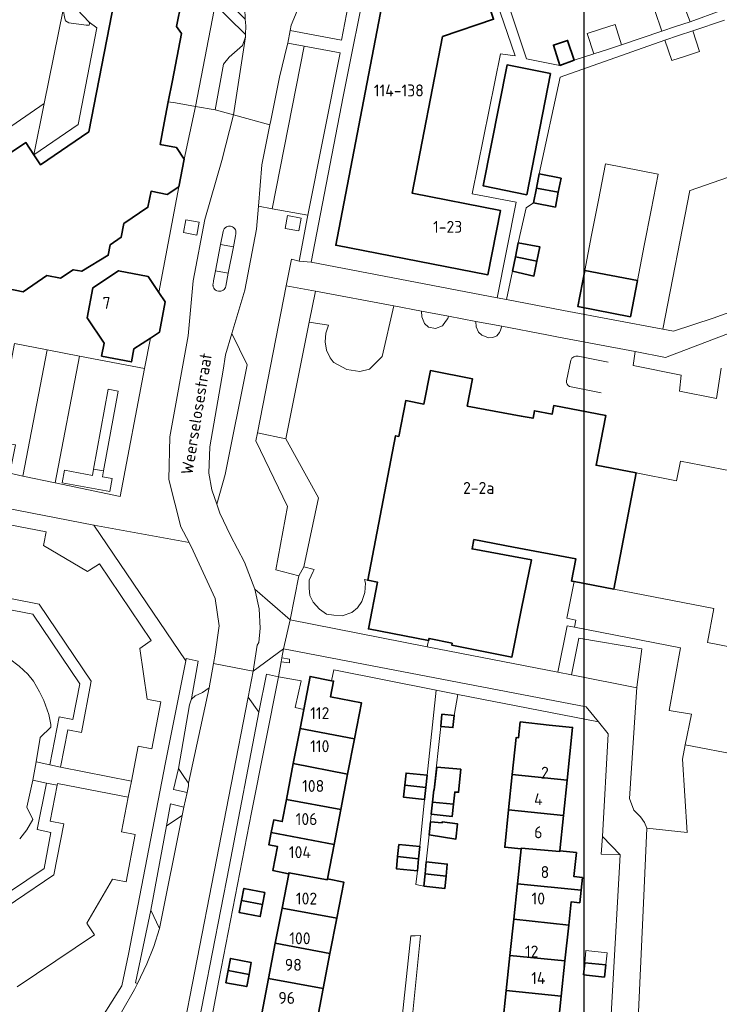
# Model space of a CAD drawing. Header units: metres. Extents: x 247072 to 248918, y 480001 to 481684.
# Tile 22 of 50: x 248413 to 248518, y 480756 to 480905. Entities that reach past the tile are written whole.
import ezdxf
from ezdxf.enums import TextEntityAlignment as Align

# ---------------------------------------------------------------- set-up
doc = ezdxf.new("R2010")
doc.units = ezdxf.units.M
for name, color, linetype, lineweight in [('B-XX-GR-GROENVOORZIENING-GV', 80, 'Continuous', 18), ('B-XX-IE-TERREINAFSCHEIDING_KUNSTMATIG_HEKWERK-G', 20, 'IE-TERREINAFSCHEIDING-KUNSTMATIG', 18), ('B-XX-IE-TERREINAFSCHEIDING_KUNSTMATIG_MUUR-G', 90, 'IE-TERREINAFSCHEIDING-KUNSTMATIG-DICHT', 18), ('B-XX-OG-BEBOUWING-GV', 7, 'Continuous', 35), ('B-XX-OG-BEBOUWING-T18', 10, 'Continuous', 18), ('B-XX-OG-TERREIN_ERF-GV', 7, 'Continuous', 18), ('B-XX-OG-TERREIN_ONBEGROEID-GV', 7, 'Continuous', 18), ('B-XX-OG-TOPOGRAFIE-T18', 10, 'Continuous', 18), ('B-XX-VH-VERHARDING_GESLOTEN-GV', 252, 'Continuous', 18), ('B-XX-VH-VERHARDING_OPEN-GV', 252, 'Continuous', 18), ('N-BH-KL-ET_LS_OV_LICHTMAST-S', 7, 'Continuous', 25)]:
    doc.layers.add(name, color=color, linetype=linetype, lineweight=lineweight)
doc.styles.add('NLCS-ISO-M-T18', font='NLCS-ISO.ttf', dxfattribs={"height": 1.8})
doc.linetypes.add('IE-TERREINAFSCHEIDING-KUNSTMATIG', pattern='A,4,[82,NLCS.shx,S=0.75,R=90,X=0,Y=0],4,-2', length=10)
doc.linetypes.add('IE-TERREINAFSCHEIDING-KUNSTMATIG-DICHT', pattern='A,8,-1,[82,NLCS.shx,S=0.75,R=90,X=0,Y=0],-1', length=10)

msp = doc.modelspace()

# ---------------------------------------------------------------- linework, layer by layer
at = {"layer": 'B-XX-GR-GROENVOORZIENING-GV'}
for points in [[(248453.51, 480903.08), (248461.29, 480901.59), (248463.31, 480912.13), (248461.78, 480914.67), (248460.954, 480914.032), (248459.63, 480913.01), (248457.23, 480910.56), (248455.1, 480907.23), (248453.67, 480903.89)], [(248418.99, 480907.7), (248419.267, 480906.17), (248419.5, 480904.88), (248419.62, 480904.52), (248420.11, 480904.22), (248422.72, 480903.84), (248423.16, 480903.87), (248423.22, 480904.08), (248423.17, 480904.34), (248419.6, 480908.12), (248419.32, 480908.19), (248419.03, 480908.06)], [(248439.453, 480872.179), (248439.809, 480874.105), (248437.763, 480874.484), (248437.406, 480872.558)], [(248454.821, 480872.806), (248455.178, 480874.732), (248453.131, 480875.111), (248452.774, 480873.186)], [(248456.42, 480859.03), (248457.34, 480863.681), (248452.91, 480864.51), (248448.569, 480842.31), (248452.89, 480841.43)], [(248469.16, 480861.47), (248457.34, 480863.681), (248456.42, 480859.03), (248459.31, 480858.56), (248458.91, 480857.37), (248458.81, 480856.08), (248459.03, 480854.81), (248459.56, 480853.64), (248460.02, 480853.02), (248460.12, 480852.92), (248462.1, 480851.89), (248464.03, 480851.58), (248465.53, 480851.93), (248466.82, 480853.22), (248467.43, 480853.84)], [(248473.36, 480860.68), (248473.42, 480859.83), (248473.79, 480858.84), (248474.43, 480858.26), (248475.48, 480858.06), (248476.52, 480858.47), (248477, 480859.1), (248477.32, 480859.59), (248477.42, 480859.91)], [(248485.5, 480858.4), (248481.54, 480859.14), (248481.62, 480858.3), (248481.97, 480857.53), (248482.49, 480857.06), (248483.12, 480856.8), (248483.5, 480856.64), (248484.13, 480856.7), (248484.73, 480856.97), (248485.12, 480857.48), (248485.31, 480857.83)], [(248423.834, 480836.817), (248425.339, 480836.555), (248427.563, 480848.624), (248426.061, 480848.901)], [(248448.569, 480842.31), (248448.33, 480841.09), (248453.13, 480831.18), (248451.34, 480821.62), (248454.84, 480820.73), (248455.58, 480822.1), (248457.78, 480832.5), (248452.89, 480841.43)], [(248423.834, 480836.817), (248423.662, 480835.883), (248419.424, 480836.664), (248419.075, 480834.769), (248426.279, 480833.442), (248426.641, 480835.411), (248425.178, 480835.681), (248425.339, 480836.555)], [(248455.58, 480822.1), (248454.84, 480820.73), (248453.51, 480814.06), (248474.231, 480810.015), (248474.438, 480810.971), (248465.339, 480812.711), (248466.698, 480819.79), (248465.239, 480820.07), (248464.73, 480820.172), (248464.9, 480819.64), (248464.81, 480818.21), (248464.33, 480816.83), (248463.69, 480815.89), (248462.84, 480815.21), (248461.39, 480814.71), (248460.1, 480814.77), (248459.02, 480814.93), (248457.94, 480815.7), (248456.98, 480816.77), (248456.51, 480817.76), (248456.42, 480818.88), (248456.39, 480820.08), (248457.02, 480821.39), (248457.17, 480821.67)], [(248513.2, 480795.207), (248521.58, 480793.582), (248524.542, 480809.119), (248516.536, 480810.645), (248517.521, 480815.811), (248502.416, 480818.713), (248496.405, 480819.868), (248495.285, 480814.334), (248496.673, 480814.032), (248496.445, 480812.959), (248512.488, 480809.849), (248510.781, 480800.389), (248514.118, 480799.859)], [(248507.39, 480782.61), (248507.39, 480782.62), (248513.47, 480781.98), (248512.775, 480793.051), (248513.2, 480795.207), (248514.118, 480799.859), (248510.781, 480800.389), (248512.488, 480809.849), (248496.445, 480812.959), (248495.355, 480813.17), (248493.934, 480806.169), (248496.03, 480805.76), (248497.13, 480811.32), (248506.64, 480809.69), (248505.9, 480803.9), (248504.79, 480787.13), (248505.42, 480785.33), (248506.41, 480784.34), (248507.01, 480783.49)], [(248438.17, 480789.41), (248437.58, 480790.29), (248436.655, 480791.638), (248435.91, 480788.46), (248437.961, 480788), (248438.18, 480789.01)]]:
    msp.add_lwpolyline(points, close=True, dxfattribs=at)
for points in [[(248425.2, 480754.18), (248428.12, 480758.81), (248429.11, 480763.61), (248434.7, 480792.53), (248437.77, 480807.88), (248423.88, 480828.37), (248404.93, 480832.03)], [(248409.558, 480828.729), (248416.687, 480827.389), (248416.346, 480825.569), (248416.3, 480825.326), (248422.926, 480821.4), (248423.209, 480821.583), (248424.716, 480822.56), (248432.535, 480810.961), (248431.196, 480810.019), (248430.815, 480809.752), (248431.949, 480802.103), (248432.409, 480802.014), (248434.014, 480801.703), (248432.634, 480794.584), (248430.569, 480794.984), (248429.555, 480789.745), (248429.085, 480787.295), (248428.072, 480782.053), (248430.135, 480781.656), (248428.765, 480774.547), (248427.192, 480774.85), (248426.702, 480774.944), (248422.816, 480768.288), (248423.092, 480767.861), (248423.956, 480766.529), (248412.307, 480758.66)]]:
    msp.add_lwpolyline(points, dxfattribs=at)
at = {"layer": 'B-XX-IE-TERREINAFSCHEIDING_KUNSTMATIG_HEKWERK-G'}
for points in [[(248493.934, 480806.169), (248495.355, 480813.17), (248496.445, 480812.959)], [(248496.445, 480812.959), (248512.488, 480809.849), (248510.781, 480800.389), (248514.118, 480799.859), (248513.2, 480795.207)]]:
    msp.add_lwpolyline(points, dxfattribs=at)
at = {"layer": 'B-XX-IE-TERREINAFSCHEIDING_KUNSTMATIG_MUUR-G'}
for points in [[(248456.42, 480859.03), (248457.34, 480863.681)], [(248457.34, 480863.681), (248469.16, 480861.47)], [(248469.16, 480861.47), (248473.36, 480860.68)], [(248473.36, 480860.68), (248477.42, 480859.91)], [(248452.89, 480841.43), (248456.42, 480859.03)], [(248481.54, 480859.14), (248485.5, 480858.4)], [(248485.5, 480858.4), (248492.28, 480857.12), (248494.07, 480856.78)], [(248494.07, 480856.78), (248505.601, 480854.578)], [(248495.274, 480850.162), (248495.897, 480853.29)], [(248496.998, 480853.902), (248501.523, 480852.96)], [(248500.505, 480848.36), (248495.719, 480849.303)]]:
    msp.add_lwpolyline(points, dxfattribs=at)
for points in [[(248495.897, 480853.29, -0.3456716), (248496.998, 480853.902)], [(248495.719, 480849.303, -0.3554759), (248495.274, 480850.162)]]:
    msp.add_lwpolyline(points, format="xyb", dxfattribs=at)
at = {"layer": 'B-XX-OG-BEBOUWING-GV'}
for points in [[(248470.712, 480910.622), (248470.629, 480910.695), (248467.3, 480906.875), (248467.383, 480906.802), (248460.42, 480870.641), (248483.397, 480866.182), (248485.283, 480875.907), (248471.969, 480878.49), (248476.538, 480902.136), (248484.247, 480904.755), (248481.127, 480914.124)], [(248494.27, 480897.78), (248496.41, 480898.58), (248495.41, 480901.56), (248493.29, 480900.87)], [(248492.84, 480896.56), (248486.28, 480897.87), (248482.68, 480879.59), (248489.26, 480878.26)], [(248494.016, 480878.636), (248494.43, 480880.76), (248491.11, 480881.41), (248490.707, 480879.277)], [(248490.28, 480877.02), (248493.58, 480876.4), (248494.016, 480878.636), (248490.707, 480879.277)], [(248487.541, 480868.875), (248490.797, 480868.245), (248491.23, 480870.38), (248487.98, 480871.02)], [(248487.1, 480866.72), (248490.34, 480865.99), (248490.797, 480868.245), (248487.541, 480868.875)], [(248433.771, 480857.535), (248434.656, 480862.07), (248433.707, 480863.492), (248432.099, 480865.902), (248427.616, 480866.799), (248423.743, 480864.197), (248422.879, 480859.694), (248425.447, 480855.874), (248425.055, 480853.913), (248429.542, 480853.015), (248429.934, 480854.976), (248432.417, 480856.632)], [(248505.96, 480865.308), (248498.009, 480866.848), (248496.95, 480861.397), (248504.903, 480859.853)], [(248469.94, 480841.779), (248469.439, 480841.876), (248465.239, 480820.07), (248466.698, 480819.79), (248465.339, 480812.711), (248474.438, 480810.971), (248474.494, 480811.266), (248477.986, 480810.557), (248477.927, 480810.263), (248487.007, 480808.448), (248488.479, 480815.813), (248489.986, 480823.123), (248480.995, 480824.791), (248481.265, 480826.205), (248487.241, 480825.066), (248496.669, 480823.27), (248496.034, 480819.939), (248496.405, 480819.868), (248502.416, 480818.713), (248505.798, 480836.26), (248499.727, 480837.43), (248501.174, 480844.935), (248493.319, 480846.442), (248493.067, 480845.129), (248490.404, 480845.64), (248490.197, 480844.518), (248488.425, 480844.848), (248480.275, 480846.364), (248481.037, 480850.484), (248474.708, 480851.704), (248473.73, 480846.648), (248470.986, 480847.179)], [(248459.756, 480804.896), (248456.531, 480805.532), (248455.575, 480800.555), (248455.019, 480797.663), (248463.229, 480796.094), (248464.279, 480801.553), (248459.62, 480802.453), (248460.08, 480804.832)], [(248476.437, 480799.853), (248476.267, 480798.003), (248478.097, 480797.813), (248478.297, 480799.643)], [(248487.059, 480790.734), (248495.364, 480789.874), (248496.184, 480797.833), (248492.625, 480798.193), (248488.269, 480798.676), (248488.027, 480796.271), (248487.635, 480796.313)], [(248462.208, 480790.774), (248463.229, 480796.094), (248455.019, 480797.663), (248454.001, 480792.374)], [(248462.208, 480790.774), (248454.001, 480792.374), (248452.961, 480786.965), (248461.19, 480785.465)], [(248470.848, 480789.115), (248474.027, 480788.785), (248474.217, 480790.614), (248471.038, 480790.944)], [(248478.187, 480786.245), (248478.377, 480788.085), (248478.966, 480788.052), (248479.274, 480791.516), (248475.696, 480791.837), (248475.282, 480788.397), (248475.207, 480788.405), (248475.022, 480786.566)], [(248486.505, 480785.375), (248494.814, 480784.555), (248495.364, 480789.874), (248487.059, 480790.734)], [(248474.027, 480788.785), (248470.848, 480789.115), (248470.658, 480787.285), (248473.837, 480786.955)], [(248452.961, 480786.965), (248452.321, 480783.616), (248451.041, 480783.886), (248450.681, 480781.996), (248460.18, 480780.176), (248461.19, 480785.465)], [(248474.837, 480784.735), (248478.007, 480784.415), (248478.187, 480786.245), (248475.022, 480786.566)], [(248494.256, 480779.216), (248494.814, 480784.555), (248486.505, 480785.375), (248485.925, 480779.756), (248488.405, 480779.486), (248488.411, 480779.485), (248488.425, 480779.616), (248494.244, 480779.086)], [(248474.7, 480783.58), (248474.51, 480781.61), (248478.56, 480780.98), (248478.8, 480783.27), (248476.5, 480783.6), (248476.5, 480783.44)], [(248453.315, 480775.752), (248453.341, 480775.887), (248459.16, 480774.837), (248459.183, 480774.967), (248460.18, 480780.176), (248450.681, 480781.996), (248450.321, 480780.106), (248451.601, 480779.866), (248450.891, 480776.247), (248453.291, 480775.757)], [(248469.753, 480778.336), (248472.928, 480778.006), (248473.108, 480779.836), (248469.938, 480780.156)], [(248487.854, 480774.207), (248497.453, 480773.267), (248497.653, 480775.167), (248496.364, 480775.307), (248496.744, 480778.946), (248494.256, 480779.216), (248494.244, 480779.086), (248488.425, 480779.616), (248488.411, 480779.485)], [(248472.928, 480778.006), (248469.753, 480778.336), (248469.568, 480776.507), (248472.738, 480776.177)], [(248473.902, 480775.716), (248477.077, 480775.357), (248477.257, 480777.196), (248474.077, 480777.556)], [(248452.307, 480770.537), (248460.55, 480769.018), (248461.609, 480774.497), (248459.183, 480774.967), (248459.16, 480774.837), (248453.341, 480775.887), (248453.315, 480775.752)], [(248473.727, 480773.877), (248476.897, 480773.527), (248477.077, 480775.357), (248473.902, 480775.716)], [(248446.197, 480771.709), (248449.341, 480771.098), (248449.681, 480772.907), (248446.552, 480773.527)], [(248487.29, 480768.869), (248495.594, 480767.978), (248495.964, 480771.517), (248497.253, 480771.367), (248497.453, 480773.267), (248487.854, 480774.207)], [(248446.197, 480771.709), (248445.842, 480769.888), (248449.001, 480769.288), (248449.341, 480771.098)], [(248451.286, 480765.258), (248459.53, 480763.709), (248460.55, 480769.018), (248452.307, 480770.537)], [(248486.712, 480763.399), (248495.024, 480762.609), (248495.594, 480767.978), (248487.29, 480768.869)], [(248459.53, 480763.709), (248451.286, 480765.258), (248450.258, 480759.941), (248458.51, 480758.4)], [(248444.162, 480761.129), (248447.312, 480760.53), (248447.652, 480762.339), (248444.512, 480762.959)], [(248495.024, 480762.609), (248486.712, 480763.399), (248486.154, 480758.12), (248494.464, 480757.24)], [(248444.162, 480761.129), (248443.812, 480759.3), (248446.972, 480758.71), (248447.312, 480760.53)], [(248498.002, 480762.319), (248497.823, 480760.489), (248500.993, 480760.139), (248501.173, 480761.979)], [(248450.258, 480759.941), (248449.239, 480754.67), (248457.49, 480753.101), (248458.51, 480758.4)], [(248493.904, 480751.901), (248494.464, 480757.24), (248486.154, 480758.12), (248485.59, 480752.78)]]:
    msp.add_lwpolyline(points, close=True, dxfattribs=at)
for points in [[(248410.798, 480864.089), (248413.183, 480863.629), (248416.783, 480866.05), (248418.865, 480865.654), (248420.776, 480866.945), (248422.051, 480866.702), (248426.044, 480869.126), (248426.353, 480870.712), (248428.02, 480871.838), (248428.428, 480873.93), (248432.041, 480876.377), (248432.516, 480878.779), (248434.953, 480878.317), (248436.714, 480879.481), (248437.529, 480883.651), (248436.341, 480885.395), (248433.874, 480885.856), (248434.501, 480889.098), (248435.12, 480892.302), (248435.742, 480895.514), (248437.115, 480902.616), (248436.373, 480903.66), (248437.12, 480907.407)], [(248426.991, 480907.649), (248423.127, 480887.775), (248415.845, 480882.8), (248414.839, 480884.292), (248413.599, 480886.131), (248411.158, 480884.494)]]:
    msp.add_lwpolyline(points, dxfattribs=at)
at = {"layer": 'B-XX-OG-TERREIN_ERF-GV'}
for points in [[(248502.58, 480903.99), (248503.57, 480900.9), (248509.63, 480902.96), (248508.61, 480906.07), (248510.653, 480906.726), (248512.78, 480907.41), (248513.92, 480904.38), (248518.63, 480906.09), (248511.41, 480927.52), (248482.87, 480917.92), (248489.2, 480898.8), (248494.27, 480897.78), (248493.29, 480900.87), (248495.41, 480901.56), (248496.41, 480898.58), (248499.39, 480899.53), (248498.4, 480902.6), (248500.403, 480903.266)], [(248481.33, 480917.28), (248465.32, 480911.96), (248461.51, 480893.12), (248456.69, 480868.09), (248456.7, 480868.09), (248484.78, 480862.71), (248487.63, 480877.12), (248480.99, 480878.42), (248485.29, 480899.56), (248487.5, 480899.23)], [(248470.712, 480910.622), (248481.127, 480914.124), (248484.247, 480904.755), (248476.538, 480902.136), (248471.969, 480878.49), (248485.283, 480875.907), (248483.397, 480866.182), (248460.42, 480870.641), (248467.383, 480906.802), (248467.3, 480906.875), (248470.629, 480910.695)], [(248498.009, 480866.848), (248499.041, 480872.156), (248500.072, 480877.463), (248501.134, 480882.929), (248509.073, 480881.379), (248508.016, 480875.924), (248506.988, 480870.616), (248505.96, 480865.308), (248504.903, 480859.853), (248496.95, 480861.397)], [(248440.58, 480748.17), (248447.721, 480746.822), (248449.239, 480754.67), (248450.258, 480759.941), (248451.286, 480765.258), (248452.307, 480770.537), (248453.315, 480775.752), (248453.291, 480775.757), (248450.891, 480776.247), (248451.601, 480779.866), (248450.321, 480780.106), (248450.681, 480781.996), (248451.041, 480783.886), (248452.321, 480783.616), (248452.961, 480786.965), (248454.001, 480792.374), (248455.019, 480797.663), (248455.575, 480800.555), (248454.29, 480800.83), (248455.18, 480804.89), (248451.74, 480805.47), (248447.68, 480785.01), (248442.73, 480759.64)], [(248449.341, 480771.098), (248449.001, 480769.288), (248445.842, 480769.888), (248446.197, 480771.709), (248446.552, 480773.527), (248449.681, 480772.907)], [(248498.002, 480762.319), (248498.183, 480764.168), (248501.373, 480763.818), (248501.173, 480761.979), (248500.993, 480760.139), (248497.823, 480760.489)], [(248447.312, 480760.53), (248446.972, 480758.71), (248443.812, 480759.3), (248444.162, 480761.129), (248444.512, 480762.959), (248447.652, 480762.339)]]:
    msp.add_lwpolyline(points, close=True, dxfattribs=at)
for points in [[(248437.12, 480907.407), (248436.373, 480903.66), (248437.115, 480902.616), (248435.742, 480895.514), (248435.12, 480892.302), (248436.186, 480892.117), (248439.22, 480891.59), (248442.03, 480906.2)], [(248519.13, 480904.63), (248514.32, 480903), (248515.36, 480899.87), (248513.227, 480899.183), (248511.17, 480898.52), (248510.12, 480901.59), (248494.3, 480896.02), (248491.11, 480881.41), (248494.43, 480880.76), (248494.016, 480878.636), (248493.58, 480876.4), (248490.28, 480877.02), (248489.18, 480876.31), (248487.98, 480871.02), (248491.23, 480870.38), (248490.797, 480868.245), (248490.34, 480865.99), (248487.1, 480866.72), (248486.19, 480862.46), (248486.2, 480862.46), (248494.8, 480860.81), (248509.79, 480857.97), (248513.9, 480878.92), (248513.91, 480878.92), (248526.36, 480883.22)], [(248501.051, 480737.518), (248503.37, 480778.59), (248500.503, 480778.722), (248500.67, 480781.37), (248501.53, 480796.88), (248500.08, 480798.66), (248478.821, 480802.798), (248478.297, 480799.643), (248478.097, 480797.813), (248476.267, 480798.003), (248475.207, 480788.405), (248475.282, 480788.397), (248475.696, 480791.837), (248479.274, 480791.516), (248478.966, 480788.052), (248478.377, 480788.085), (248478.187, 480786.245), (248478.007, 480784.415), (248474.837, 480784.735), (248474.7, 480783.58), (248476.5, 480783.44), (248476.5, 480783.6), (248478.8, 480783.27), (248478.56, 480780.98), (248474.51, 480781.61), (248474.077, 480777.556), (248477.257, 480777.196), (248477.077, 480775.357), (248476.897, 480773.527), (248473.727, 480773.877), (248473.21, 480773.97), (248472.48, 480774.12), (248472.738, 480776.177), (248469.568, 480776.507), (248469.753, 480778.336), (248469.938, 480780.156), (248473.108, 480779.836), (248473.837, 480786.955), (248470.658, 480787.285), (248470.848, 480789.115), (248471.038, 480790.944), (248474.217, 480790.614), (248475.57, 480803.46), (248460.13, 480806.52), (248459.756, 480804.896), (248460.08, 480804.832), (248459.62, 480802.453), (248464.279, 480801.553), (248463.229, 480796.094), (248462.208, 480790.774), (248461.19, 480785.465), (248460.18, 480780.176), (248459.183, 480774.967), (248461.609, 480774.497), (248460.55, 480769.018), (248459.53, 480763.709), (248458.51, 480758.4), (248457.49, 480753.101)], [(248485.59, 480752.78), (248486.154, 480758.12), (248486.712, 480763.399), (248487.29, 480768.869), (248487.854, 480774.207), (248488.411, 480779.485), (248488.405, 480779.486), (248485.925, 480779.756), (248486.505, 480785.375), (248487.059, 480790.734), (248487.635, 480796.313), (248488.027, 480796.271), (248488.269, 480798.676), (248492.625, 480798.193), (248496.184, 480797.833), (248495.364, 480789.874), (248494.814, 480784.555), (248494.256, 480779.216), (248496.744, 480778.946), (248496.364, 480775.307), (248497.653, 480775.167), (248497.453, 480773.267), (248497.253, 480771.367), (248495.964, 480771.517), (248495.594, 480767.978), (248495.024, 480762.609), (248494.464, 480757.24), (248493.904, 480751.901)], [(248469.24, 480742.79), (248471.77, 480766.38), (248472.39, 480766.39), (248473.23, 480766.4), (248470.78, 480742.28)]]:
    msp.add_lwpolyline(points, dxfattribs=at)
at = {"layer": 'B-XX-OG-TERREIN_ONBEGROEID-GV'}
for points in [[(248495.897, 480853.29), (248495.274, 480850.162)], [(248501.523, 480852.96), (248496.998, 480853.902)], [(248495.719, 480849.303), (248500.505, 480848.36)]]:
    msp.add_lwpolyline(points, dxfattribs=at)
for points in [[(248496.998, 480853.902, 0.3456716), (248495.897, 480853.29)], [(248495.274, 480850.162, 0.3554759), (248495.719, 480849.303)]]:
    msp.add_lwpolyline(points, format="xyb", dxfattribs=at)
at = {"layer": 'B-XX-VH-VERHARDING_GESLOTEN-GV'}
msp.add_lwpolyline([(248444.97, 480890.31), (248450.456, 480888.796), (248450.59, 480889.47), (248451.93, 480896.02), (248453.09, 480900.78), (248453.16, 480901.16), (248453.51, 480903.08), (248453.67, 480903.89), (248455.1, 480907.23), (248457.23, 480910.56), (248459.63, 480913.01), (248460.954, 480914.032), (248452.6, 480920.78), (248446.67, 480906.39), (248446.756, 480904.753), (248446.81, 480903.74), (248446.786, 480902.464), (248446.78, 480902.12)], close=True, dxfattribs=at)
msp.add_lwpolyline([(248436.92, 480749.68), (248447.18, 480802.43), (248447.92, 480806.31), (248441.94, 480807.48), (248441.28, 480803.84), (248438.17, 480789.41), (248438.18, 480789.01), (248437.961, 480788), (248437.49, 480785.82), (248437.21, 480784.56), (248433.79, 480767.48), (248432.92, 480764.77), (248431.9, 480762.14), (248430.48, 480759.178), (248430.04, 480758.26), (248428.07, 480754.87)], dxfattribs=at)
at = {"layer": 'B-XX-VH-VERHARDING_OPEN-GV'}
for points in [[(248409.326, 480943.233), (248409.28, 480943.28), (248402.54, 480948.53), (248394.93, 480955.24), (248394.1, 480956.03), (248391.633, 480955.917), (248404.56, 480944.6), (248407.09, 480942.78), (248407.56, 480942.48), (248415.86, 480933.98), (248433.54, 480915.71), (248441.6, 480907.53), (248446.786, 480902.464), (248446.81, 480903.74), (248446.756, 480904.753), (248442.363, 480909.25), (248441.226, 480910.414), (248436.96, 480914.78), (248438.65, 480916.51), (248437.06, 480918.08), (248435.43, 480916.48), (248430.53, 480921.51), (248420.58, 480931.73)], [(248456.211, 480875.18), (248456.16, 480874.92), (248454.91, 480868.23), (248456.69, 480868.09), (248461.51, 480893.12), (248465.32, 480911.96), (248463.31, 480912.13), (248461.29, 480901.59), (248453.51, 480903.08), (248453.16, 480901.16), (248455.655, 480900.689), (248461.06, 480899.67)], [(248439.22, 480891.59), (248442.18, 480891.08), (248443.47, 480898), (248444.3, 480899.01), (248446.32, 480900.82), (248446.78, 480902.12), (248446.786, 480902.464), (248441.6, 480907.53), (248442.03, 480906.2)], [(248414.839, 480884.292), (248421.501, 480888.844), (248424.34, 480903.444), (248423.17, 480904.34), (248423.22, 480904.08), (248423.16, 480903.87), (248422.72, 480903.84), (248420.11, 480904.22), (248419.62, 480904.52), (248419.5, 480904.88), (248419.267, 480906.17), (248416.403, 480892.022)], [(248444.97, 480890.31), (248446.78, 480902.12), (248446.32, 480900.82), (248444.3, 480899.01), (248443.47, 480898), (248442.18, 480891.08)], [(248450.456, 480888.796), (248449.266, 480882.789), (248448.747, 480876.516), (248450.797, 480876.149), (248455.655, 480900.689), (248453.16, 480901.16), (248453.09, 480900.78), (248451.93, 480896.02), (248450.59, 480889.47)], [(248450.797, 480876.149), (248456.211, 480875.18), (248461.06, 480899.67), (248455.655, 480900.689)], [(248492.84, 480896.56), (248489.26, 480878.26), (248482.68, 480879.59), (248486.28, 480897.87)], [(248408.521, 480886.637), (248409.908, 480886.365), (248411.158, 480884.494), (248413.599, 480886.131), (248414.839, 480884.292), (248416.403, 480892.022)], [(248435.12, 480892.302), (248434.501, 480889.098), (248433.874, 480885.856), (248436.341, 480885.395), (248437.529, 480883.651), (248439.22, 480891.59), (248436.186, 480892.117)], [(248438.26, 480825.76), (248438.9, 480824.51), (248442.22, 480817.32), (248442.81, 480813.17), (248442.21, 480808.89), (248441.94, 480807.48), (248447.92, 480806.31), (248448.53, 480810.27), (248448.77, 480810.64), (248449, 480812.8), (248448.82, 480815.76), (248448.17, 480818.73), (248446.63, 480822.78), (248444.52, 480826.81), (248442.91, 480830.17), (248442.439, 480831.541), (248441.69, 480833.72), (248441.24, 480836.22), (248441.4, 480840.21), (248443.41, 480851.76), (248443.744, 480854.115), (248444.716, 480857.328), (248446.685, 480863.832), (248448.462, 480873.063), (248448.747, 480876.516), (248449.266, 480882.789), (248450.456, 480888.796), (248444.97, 480890.31), (248443.232, 480883.45), (248440.648, 480874.529), (248438.861, 480865.249), (248438.127, 480856.937), (248435.34, 480841.7), (248435.19, 480835.26), (248437.02, 480828.13)], [(248444.716, 480857.328), (248447.045, 480852.595), (248443.72, 480836.04), (248442.439, 480831.541), (248442.91, 480830.17), (248444.52, 480826.81), (248446.63, 480822.78), (248448.17, 480818.73), (248453.51, 480814.06), (248454.84, 480820.73), (248451.34, 480821.62), (248453.13, 480831.18), (248448.33, 480841.09), (248448.569, 480842.31), (248452.91, 480864.51), (248453.708, 480868.534), (248454.91, 480868.23), (248456.16, 480874.92), (248456.211, 480875.18), (248450.797, 480876.149), (248448.747, 480876.516), (248448.462, 480873.063), (248446.685, 480863.832)], [(248439.453, 480872.179), (248437.406, 480872.558), (248437.763, 480874.484), (248439.809, 480874.105)], [(248454.821, 480872.806), (248452.774, 480873.186), (248453.131, 480875.111), (248455.178, 480874.732)], [(248444.178, 480866.408), (248443.802, 480864.462), (248443.745, 480864.279), (248443.656, 480864.121), (248443.541, 480863.976), (248443.413, 480863.863), (248443.289, 480863.789), (248443.196, 480863.743), (248443.08, 480863.71), (248442.903, 480863.681), (248442.713, 480863.685), (248442.469, 480863.751), (248442.328, 480863.826), (248442.195, 480863.926), (248442.119, 480864.001), (248442, 480864.163), (248441.951, 480864.266), (248441.911, 480864.379), (248441.889, 480864.478), (248441.876, 480864.561), (248441.871, 480864.628), (248441.871, 480864.707), (248441.876, 480864.794), (248441.902, 480864.935), (248441.929, 480865.089), (248441.964, 480865.255), (248442.259, 480866.781), (248443.027, 480870.757), (248443.408, 480872.728), (248443.46, 480872.913), (248443.575, 480873.137), (248443.726, 480873.282), (248443.89, 480873.403), (248444.054, 480873.474), (248444.226, 480873.519), (248444.377, 480873.528), (248444.536, 480873.523), (248444.696, 480873.478), (248444.829, 480873.42), (248444.97, 480873.332), (248445.086, 480873.216), (248445.179, 480873.096), (248445.249, 480872.958), (248445.303, 480872.83), (248445.329, 480872.68), (248445.338, 480872.518), (248445.329, 480872.381), (248445.267, 480872.049), (248444.946, 480870.384)], [(248443.027, 480870.757), (248444.946, 480870.384), (248445.267, 480872.049), (248445.329, 480872.381), (248445.338, 480872.518), (248445.329, 480872.68), (248445.303, 480872.83), (248445.249, 480872.958), (248445.179, 480873.096), (248445.086, 480873.216), (248444.97, 480873.332), (248444.829, 480873.42), (248444.696, 480873.478), (248444.536, 480873.523), (248444.377, 480873.528), (248444.226, 480873.519), (248444.054, 480873.474), (248443.89, 480873.403), (248443.726, 480873.282), (248443.575, 480873.137), (248443.46, 480872.913), (248443.408, 480872.728)], [(248442.259, 480866.781), (248444.178, 480866.408), (248444.946, 480870.384), (248443.027, 480870.757)], [(248442.259, 480866.781), (248441.964, 480865.255), (248441.929, 480865.089), (248441.902, 480864.935), (248441.876, 480864.794), (248441.871, 480864.707), (248441.871, 480864.628), (248441.876, 480864.561), (248441.889, 480864.478), (248441.911, 480864.379), (248441.951, 480864.266), (248442, 480864.163), (248442.119, 480864.001), (248442.195, 480863.926), (248442.328, 480863.826), (248442.469, 480863.751), (248442.713, 480863.685), (248442.903, 480863.681), (248443.08, 480863.71), (248443.196, 480863.743), (248443.289, 480863.789), (248443.413, 480863.863), (248443.541, 480863.976), (248443.656, 480864.121), (248443.745, 480864.279), (248443.802, 480864.462), (248444.178, 480866.408)], [(248444.716, 480857.328), (248443.744, 480854.115), (248443.41, 480851.76), (248441.4, 480840.21), (248441.24, 480836.22), (248441.69, 480833.72), (248442.439, 480831.541), (248443.72, 480836.04), (248447.045, 480852.595)], [(248409.079, 480841.047), (248412.038, 480840.504), (248411.19, 480836.214), (248413.163, 480835.797), (248416.82, 480854.858), (248411.91, 480855.8)], [(248418.056, 480834.764), (248421.731, 480853.916), (248416.82, 480854.858), (248413.163, 480835.797)], [(248418.056, 480834.764), (248427.842, 480832.697), (248431.552, 480852.031), (248421.731, 480853.916)], [(248423.834, 480836.817), (248426.061, 480848.901), (248427.563, 480848.624), (248425.339, 480836.555), (248425.178, 480835.681), (248426.641, 480835.411), (248426.279, 480833.442), (248419.075, 480834.769), (248419.424, 480836.664), (248423.662, 480835.883)], [(248438.634, 480802.173), (248438.62, 480802.09), (248439.19, 480802.63), (248440.27, 480803.13), (248441.28, 480803.84), (248441.94, 480807.48), (248442.21, 480808.89), (248442.81, 480813.17), (248442.22, 480817.32), (248438.9, 480824.51), (248438.26, 480825.76), (248423.88, 480828.37), (248437.77, 480807.88), (248437.83, 480808.23), (248439.62, 480807.84)], [(248474.438, 480810.971), (248474.231, 480810.015), (248493.934, 480806.169), (248495.355, 480813.17), (248496.445, 480812.959), (248496.673, 480814.032), (248495.285, 480814.334), (248496.405, 480819.868), (248496.034, 480819.939), (248496.669, 480823.27), (248487.241, 480825.066), (248481.265, 480826.205), (248480.995, 480824.791), (248489.986, 480823.123), (248488.479, 480815.813), (248487.007, 480808.448), (248477.927, 480810.263), (248477.986, 480810.557), (248474.494, 480811.266)], [(248407.593, 480816.322), (248414.643, 480814.961), (248421.747, 480804.443), (248420.709, 480799.028), (248418.651, 480799.432), (248417.248, 480792.201), (248418.862, 480791.857), (248419.956, 480797.494), (248422.017, 480797.089), (248423.496, 480804.802), (248415.627, 480816.451), (248407.906, 480817.942)], [(248447.92, 480806.31), (248452.53, 480809.7), (248453.51, 480814.06), (248448.17, 480818.73), (248448.82, 480815.76), (248449, 480812.8), (248448.77, 480810.64), (248448.53, 480810.27)], [(248407.593, 480816.322), (248406.209, 480809.162), (248401.16, 480810.122), (248401.18, 480809.51), (248407.19, 480808.43), (248407.68, 480809.92), (248408.97, 480809.51), (248410.04, 480808.92), (248411.13, 480808.17), (248412.58, 480807.09), (248413.91, 480805.89), (248414.77, 480804.8), (248415.68, 480803.2), (248416.34, 480801.92), (248417.09, 480799.79), (248417.37, 480798.28), (248417.38, 480797.89), (248415.78, 480796.32), (248415.19, 480792.64), (248417.248, 480792.201), (248418.651, 480799.432), (248420.709, 480799.028), (248421.747, 480804.443), (248414.643, 480814.961)], [(248505.9, 480803.9), (248505.89, 480803.83), (248496.03, 480805.76), (248493.934, 480806.169), (248474.231, 480810.015), (248453.51, 480814.06), (248452.53, 480809.7), (248498.23, 480800.93), (248500.08, 480798.66), (248501.53, 480796.88), (248500.67, 480781.37), (248503.37, 480778.59), (248501.051, 480737.518), (248500.87, 480734.31), (248504.7, 480734.07), (248504.82, 480737.57), (248505.373, 480737.552), (248505.79, 480747.2), (248506.879, 480771.303), (248507.39, 480782.61), (248507.01, 480783.49), (248506.41, 480784.34), (248505.42, 480785.33), (248504.79, 480787.13)], [(248496.03, 480805.76), (248505.89, 480803.83), (248505.9, 480803.9), (248506.64, 480809.69), (248497.13, 480811.32)], [(248448.8, 480800.14), (248449.958, 480805.867), (248451.74, 480805.47), (248452.16, 480807.721), (248452.28, 480808.363), (248452.53, 480809.7), (248447.92, 480806.31), (248447.18, 480802.43)], [(248452.16, 480807.721), (248451.74, 480805.47), (248455.18, 480804.89), (248454.29, 480800.83), (248455.575, 480800.555), (248456.531, 480805.532), (248459.756, 480804.896), (248460.13, 480806.52), (248475.57, 480803.46), (248478.821, 480802.798), (248500.08, 480798.66), (248498.23, 480800.93), (248452.53, 480809.7), (248452.28, 480808.363), (248453.44, 480808.12), (248453.41, 480807.571)], [(248452.28, 480808.363), (248452.16, 480807.721), (248453.41, 480807.571), (248453.44, 480808.12)], [(248439.26, 480751), (248438.7, 480747.69), (248440.02, 480745.2), (248440.58, 480748.17), (248442.73, 480759.64), (248447.68, 480785.01), (248451.74, 480805.47), (248449.958, 480805.867), (248448.8, 480800.14), (248444.29, 480776.79), (248439.26, 480751.01)], [(248441.28, 480803.84), (248440.27, 480803.13), (248439.19, 480802.63), (248438.62, 480802.09), (248438.634, 480802.173), (248438.32, 480801.26), (248436.66, 480791.66), (248436.655, 480791.638), (248437.58, 480790.29), (248438.17, 480789.41)], [(248478.821, 480802.798), (248475.57, 480803.46), (248474.217, 480790.614), (248474.027, 480788.785), (248473.837, 480786.955), (248473.108, 480779.836), (248472.928, 480778.006), (248472.738, 480776.177), (248472.48, 480774.12), (248473.21, 480773.97), (248473.727, 480773.877), (248473.902, 480775.716), (248474.077, 480777.556), (248474.51, 480781.61), (248474.7, 480783.58), (248474.837, 480784.735), (248475.022, 480786.566), (248475.207, 480788.405), (248476.267, 480798.003), (248476.437, 480799.853), (248478.297, 480799.643)], [(248439.26, 480751), (248439.26, 480751.01), (248444.29, 480776.79), (248448.8, 480800.14), (248447.18, 480802.43), (248436.92, 480749.68)], [(248415.19, 480792.64), (248414.66, 480789.89), (248416.712, 480789.446), (248418.327, 480789.097), (248418.377, 480789.355), (248429.085, 480787.295), (248429.555, 480789.745), (248418.856, 480791.827), (248418.862, 480791.857), (248417.248, 480792.201)], [(248393.517, 480772.303), (248398.88, 480771.268), (248398.485, 480769.21), (248406.198, 480767.729), (248417.857, 480775.577), (248419.337, 480783.3), (248417.277, 480783.706), (248418.327, 480789.097), (248416.712, 480789.446), (248415.343, 480782.405), (248417.408, 480781.998), (248416.366, 480776.562), (248405.841, 480769.478), (248400.416, 480770.519), (248400.811, 480772.576), (248393.788, 480773.931)], [(248437.21, 480784.56), (248437.49, 480785.82), (248435.47, 480786.3), (248434.86, 480782.97)], [(248434.86, 480782.97), (248432.5, 480770.26), (248433.79, 480767.48), (248437.21, 480784.56)], [(248433.79, 480767.48), (248432.5, 480770.26), (248430.158, 480759.293), (248430.48, 480759.178), (248431.9, 480762.14), (248432.92, 480764.77)], [(248469.21, 480742.51), (248468.728, 480738), (248470.31, 480737.76), (248470.78, 480742.28), (248473.23, 480766.4), (248472.39, 480766.39), (248471.77, 480766.38), (248469.24, 480742.79)]]:
    msp.add_lwpolyline(points, close=True, dxfattribs=at)
for points in [[(248481.33, 480917.28), (248487.5, 480899.23), (248485.29, 480899.56), (248480.99, 480878.42), (248487.63, 480877.12), (248484.78, 480862.71), (248484.79, 480862.71), (248486.19, 480862.46), (248487.1, 480866.72), (248487.541, 480868.875), (248487.98, 480871.02), (248489.18, 480876.31), (248490.28, 480877.02), (248490.707, 480879.277), (248491.11, 480881.41), (248494.3, 480896.02), (248510.12, 480901.59), (248512.178, 480902.281), (248514.32, 480903), (248519.13, 480904.63)], [(248518.63, 480906.09), (248513.92, 480904.38), (248511.697, 480903.644), (248509.63, 480902.96), (248503.57, 480900.9), (248501.441, 480900.202), (248499.39, 480899.53), (248496.41, 480898.58), (248494.27, 480897.78), (248489.2, 480898.8), (248482.87, 480917.92)], [(248419.6, 480908.12), (248423.17, 480904.34), (248424.34, 480903.444), (248421.501, 480888.844), (248414.839, 480884.292), (248415.845, 480882.8), (248423.127, 480887.775), (248426.991, 480907.649)], [(248408.521, 480886.637), (248416.403, 480892.022), (248419.267, 480906.17)], [(248404.93, 480832.03), (248423.88, 480828.37), (248438.26, 480825.76), (248437.02, 480828.13), (248435.19, 480835.26), (248435.34, 480841.7), (248438.127, 480856.937), (248438.861, 480865.249), (248440.648, 480874.529), (248443.232, 480883.45), (248444.97, 480890.31), (248442.18, 480891.08), (248439.22, 480891.59), (248437.529, 480883.651), (248436.714, 480879.481), (248433.707, 480863.492), (248434.656, 480862.07), (248433.771, 480857.535), (248432.417, 480856.632), (248431.552, 480852.031), (248427.842, 480832.697), (248418.056, 480834.764), (248413.163, 480835.797), (248411.19, 480836.214)], [(248411.91, 480855.8), (248416.82, 480854.858), (248421.731, 480853.916), (248431.552, 480852.031), (248432.417, 480856.632), (248429.934, 480854.976), (248429.542, 480853.015), (248425.055, 480853.913), (248425.447, 480855.874), (248422.879, 480859.694), (248423.743, 480864.197), (248427.616, 480866.799), (248432.099, 480865.902), (248433.707, 480863.492), (248436.714, 480879.481), (248434.953, 480878.317), (248432.516, 480878.779), (248432.041, 480876.377), (248428.428, 480873.93), (248428.02, 480871.838), (248426.353, 480870.712), (248426.044, 480869.126), (248422.051, 480866.702), (248420.776, 480866.945), (248418.865, 480865.654), (248416.783, 480866.05), (248413.183, 480863.629), (248410.798, 480864.089)], [(248522.28, 480861.4), (248517.39, 480859.63), (248511.42, 480857.66), (248509.79, 480857.97), (248494.8, 480860.81), (248486.2, 480862.46), (248486.19, 480862.46), (248484.79, 480862.71), (248484.78, 480862.71), (248456.7, 480868.09), (248456.69, 480868.09), (248454.91, 480868.23), (248453.708, 480868.534), (248452.91, 480864.51), (248457.34, 480863.681), (248469.16, 480861.47), (248473.36, 480860.68), (248477.42, 480859.91), (248481.54, 480859.14), (248485.5, 480858.4), (248492.28, 480857.12), (248494.07, 480856.78), (248505.601, 480854.578), (248510.2, 480853.7), (248524.6, 480859.19)], [(248518.6, 480852.1), (248517.9, 480847.51), (248512.33, 480848.61), (248512.58, 480851.03), (248505.32, 480852.49), (248505.601, 480854.578), (248494.07, 480856.78), (248492.28, 480857.12), (248485.5, 480858.4), (248485.31, 480857.83), (248485.12, 480857.48), (248484.73, 480856.97), (248484.13, 480856.7), (248483.5, 480856.64), (248483.12, 480856.8), (248482.49, 480857.06), (248481.97, 480857.53), (248481.62, 480858.3), (248481.54, 480859.14), (248477.42, 480859.91), (248477.32, 480859.59), (248477, 480859.1), (248476.52, 480858.47), (248475.48, 480858.06), (248474.43, 480858.26), (248473.79, 480858.84), (248473.42, 480859.83), (248473.36, 480860.68), (248469.16, 480861.47), (248467.43, 480853.84), (248466.82, 480853.22), (248465.53, 480851.93), (248464.03, 480851.58), (248462.1, 480851.89), (248460.12, 480852.92), (248460.02, 480853.02), (248459.56, 480853.64), (248459.03, 480854.81), (248458.81, 480856.08), (248458.91, 480857.37), (248459.31, 480858.56), (248456.42, 480859.03), (248452.89, 480841.43), (248457.78, 480832.5), (248455.58, 480822.1), (248457.17, 480821.67), (248457.02, 480821.39), (248456.39, 480820.08), (248456.42, 480818.88), (248456.51, 480817.76), (248456.98, 480816.77), (248457.94, 480815.7), (248459.02, 480814.93), (248460.1, 480814.77), (248461.39, 480814.71), (248462.84, 480815.21), (248463.69, 480815.89), (248464.33, 480816.83), (248464.81, 480818.21), (248464.9, 480819.64), (248464.73, 480820.172), (248465.239, 480820.07), (248469.439, 480841.876), (248469.94, 480841.779), (248470.986, 480847.179), (248473.73, 480846.648), (248474.708, 480851.704), (248481.037, 480850.484), (248480.275, 480846.364), (248488.425, 480844.848), (248490.197, 480844.518), (248490.404, 480845.64), (248493.067, 480845.129), (248493.319, 480846.442), (248501.174, 480844.935), (248499.727, 480837.43), (248505.798, 480836.26), (248511.888, 480835.086), (248512.454, 480838.022), (248523.401, 480835.912)], [(248495.274, 480850.162), (248495.897, 480853.29)], [(248496.998, 480853.902), (248501.523, 480852.96)], [(248500.505, 480848.36), (248495.719, 480849.303)], [(248428.07, 480754.87), (248430.04, 480758.26), (248430.48, 480759.178), (248430.158, 480759.293), (248432.5, 480770.26), (248434.86, 480782.97), (248435.47, 480786.3), (248437.49, 480785.82), (248437.961, 480788), (248435.91, 480788.46), (248436.655, 480791.638), (248436.66, 480791.66), (248438.32, 480801.26), (248438.634, 480802.173), (248439.62, 480807.84), (248437.83, 480808.23), (248437.77, 480807.88), (248434.7, 480792.53), (248429.11, 480763.61), (248428.12, 480758.81), (248425.2, 480754.18)], [(248412.68, 480781.02), (248413.76, 480782.4), (248414.67, 480783.92), (248413.77, 480785.82), (248414.66, 480789.89), (248415.19, 480792.64), (248415.78, 480796.32), (248417.38, 480797.89), (248417.37, 480798.28), (248417.09, 480799.79), (248416.34, 480801.92), (248415.68, 480803.2), (248414.77, 480804.8), (248413.91, 480805.89), (248412.58, 480807.09)], [(248405.841, 480769.478), (248416.366, 480776.562), (248417.408, 480781.998), (248415.343, 480782.405), (248416.712, 480789.446), (248414.66, 480789.89), (248413.77, 480785.82), (248414.67, 480783.92), (248413.76, 480782.4), (248412.68, 480781.02)]]:
    msp.add_lwpolyline(points, dxfattribs=at)
for points in [[(248495.897, 480853.29, -0.3456716), (248496.998, 480853.902)], [(248495.719, 480849.303, -0.3554759), (248495.274, 480850.162)]]:
    msp.add_lwpolyline(points, format="xyb", dxfattribs=at)
at = {"layer": 'N-BH-KL-ET_LS_OV_LICHTMAST-S'}
msp.add_lwpolyline([(247645.671, 481388.133), (248497.89, 481388.133), (248497.89, 480611), (247645.671, 480611)], close=True, dxfattribs=at)

# ---------------------------------------------------------------- texts
at = {"layer": 'B-XX-OG-BEBOUWING-T18', "style": 'NLCS-ISO-M-T18'}
for s, p in [('114-138', (248469.935, 480894.013)), ('1-23', (248477.308, 480873.417)), ('7', (248425.796, 480861.927)), ('2-2a', (248482, 480834)), ('112', (248458, 480800)), ('110', (248458, 480795)), ('2', (248492, 480791)), ('108', (248457, 480789)), ('4', (248491, 480787)), ('106', (248456, 480784)), ('6', (248491, 480782)), ('104', (248455, 480779)), ('8', (248492, 480776)), ('102', (248456, 480772)), ('10', (248491, 480772)), ('100', (248455, 480766)), ('12', (248490, 480764)), ('98', (248454, 480762)), ('14', (248491, 480760)), ('96', (248453, 480757))]:
    msp.add_text(s, height=1.8, dxfattribs=at).set_placement(p, align=Align.MIDDLE_CENTER)
at = {"layer": 'B-XX-OG-TOPOGRAFIE-T18', "style": 'NLCS-ISO-M-T18'}
msp.add_text('Weerselosestraat', height=1.8, rotation=80.8, dxfattribs=at).set_placement((248439.363, 480845.191), align=Align.MIDDLE_CENTER)

doc.saveas('drawing.dxf')
